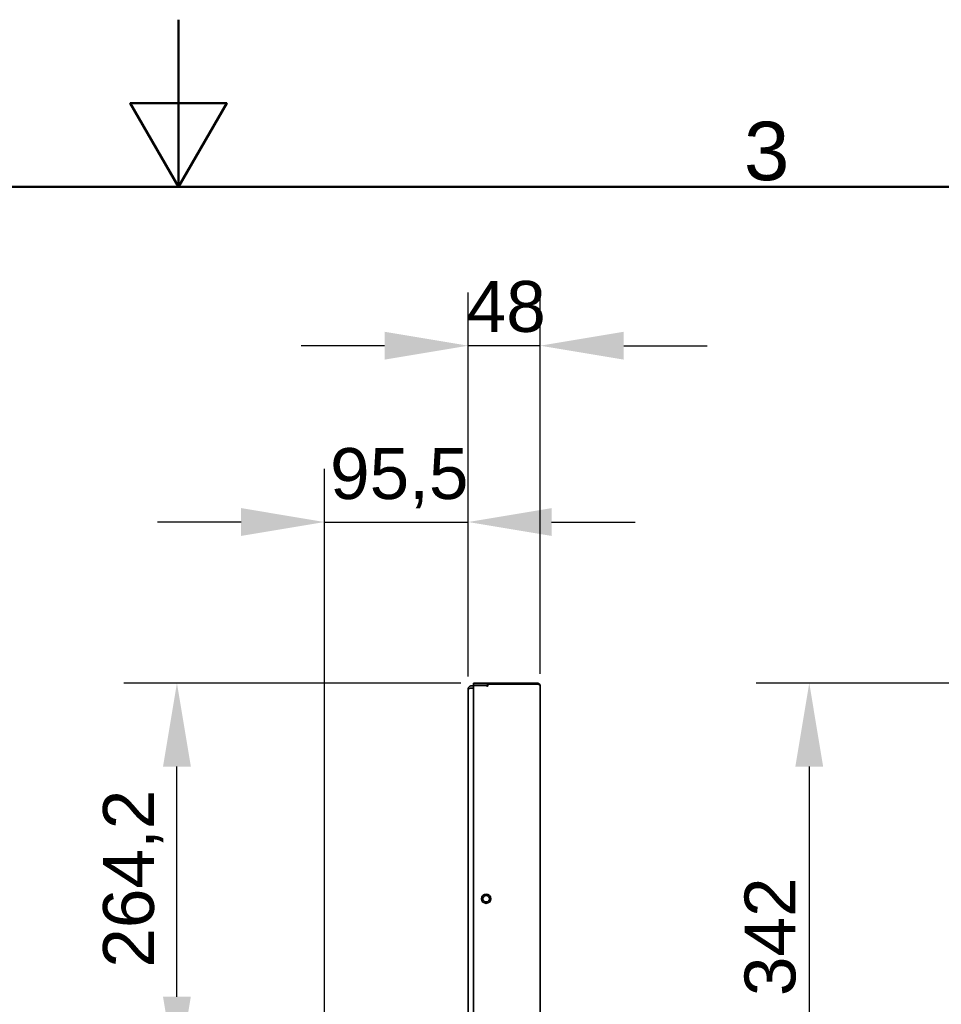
# Model space of a CAD drawing. Header units: millimetres. Extents: x 0 to 4667, y 0 to 3300.
# Tile 16 of 21: x 2228 to 2841, y 2645 to 3300. Entities that reach past the tile are written whole.
import ezdxf

# ---------------------------------------------------------------- set-up
doc = ezdxf.new("R2010")
doc.units = ezdxf.units.MM
doc.header["$LTSCALE"] = 11.111111
for name, color, linetype, lineweight in [('Bemaßungen(ISO)', 7, 'Continuous', 18), ('Rahmen_0', 7, 'Continuous', 50), ('Rahmen_2', 7, 'Continuous', 50), ('Sichtbare Kanten(ISO)', 7, 'Continuous', 35)]:
    doc.layers.add(name, color=color, linetype=linetype, lineweight=lineweight)
doc.styles.add('Aktuell-BSI', font='arial.ttf')
doc.styles.add('Aktuell-ISOGroßer Text', font='arial.ttf')
doc.dimstyles.new('X.XXXGroßer Text', dxfattribs={"dimscale": 11.111111, "dimtxt": 3.048, "dimasz": 5, "dimexe": 3.175, "dimexo": 0.75, "dimgap": 0.762, "dimtad": 1, "dimdec": 1, "dimrnd": 1e-08, "dimzin": 12, "dimtxsty": 'Aktuell-ISOGroßer Text', "dimcen": 0.09, "dimdle": 10, "dimclrd": 256, "dimclre": 256, "dimclrt": 7, "dimadec": 0, "dimazin": 3, "dimtfac": 0.656168, "dimtdec": 1, "dimtmove": 0, "dimatfit": 3, "dimfxl": 1, "dimtolj": 1, "dimlwd": 25, "dimlwe": 25, "dimarcsym": 0})

# ---------------------------------------------------------------- blocks, each defined once
blk = doc.blocks.new('Ränder Standardrahmen')
at = {"layer": 'Rahmen_0', "flags": 128}
for points in [[(210, 297), (210, 287), (207.113, 292), (212.887, 292), (210, 287)], [(10, 10), (10, 287), (410, 287), (410, 10), (10, 10)]]:
    blk.add_lwpolyline(points, dxfattribs=at)
at = {"layer": 'Rahmen_2', "insert": (243.856, 287.341), "char_height": 3.5, "attachment_point": 7, "style": 'Aktuell-BSI'}
blk.add_mtext('3', dxfattribs=at)
blk = doc.blocks.new('*D6')
at = {"layer": 'Bemaßungen(ISO)', "color": 250, "linetype": 'Continuous', "lineweight": 25, "true_color": 0x3f3f3f, "transparency": 16777216}
for p, q in [((2855.74, 2858.75), (2717.68, 2858.75)), ((2752.96, 2803.19), (2752.96, 2572.3)), ((3479.96, 2516.75), (2717.68, 2516.75))]:
    blk.add_line(p, q, dxfattribs=at)
at = {"layer": 'Bemaßungen(ISO)', "color": 250, "linetype": 'Continuous', "true_color": 0x3f3f3f, "transparency": 16777216}
for points in [[(2743.7, 2803.19), (2762.22, 2803.19), (2752.96, 2858.75)], [(2743.7, 2572.3), (2762.22, 2572.3), (2752.96, 2516.75)]]:
    blk.add_solid(points, dxfattribs=at)
at = {"layer": 'Defpoints', "color": 0, "linetype": 'Continuous', "transparency": 16777216}
for p in [(2864.07, 2858.75), (2752.96, 2516.75), (3488.29, 2516.75)]:
    blk.add_point(p, dxfattribs=at)
at = {"layer": 'Bemaßungen(ISO)', "color": 7, "linetype": 'Continuous', "lineweight": 25, "transparency": 16777216, "insert": (2709.89, 2650.52), "char_height": 33.867, "attachment_point": 1, "rotation": 90, "style": 'Aktuell-ISOGroßer Text'}
blk.add_mtext('\\A1;342', dxfattribs=at)
blk = doc.blocks.new('*D18')
at = {"layer": 'Bemaßungen(ISO)', "color": 250, "linetype": 'Continuous', "lineweight": 25, "true_color": 0x3f3f3f, "transparency": 16777216}
for p, q in [((2521.17, 2858.75), (2296.98, 2858.75)), ((2332.26, 2650.1), (2332.26, 2803.19)), ((2435.04, 2594.55), (2296.98, 2594.55))]:
    blk.add_line(p, q, dxfattribs=at)
at = {"layer": 'Bemaßungen(ISO)', "color": 250, "linetype": 'Continuous', "true_color": 0x3f3f3f, "transparency": 16777216}
for points in [[(2323, 2803.19), (2341.52, 2803.19), (2332.26, 2858.75)], [(2323, 2650.1), (2341.52, 2650.1), (2332.26, 2594.55)]]:
    blk.add_solid(points, dxfattribs=at)
at = {"layer": 'Defpoints', "color": 0, "linetype": 'Continuous', "transparency": 16777216}
for p in [(2332.26, 2858.75), (2529.5, 2858.75), (2443.37, 2594.55)]:
    blk.add_point(p, dxfattribs=at)
at = {"layer": 'Bemaßungen(ISO)', "color": 7, "linetype": 'Continuous', "lineweight": 25, "transparency": 16777216, "insert": (2283.09, 2669.39), "char_height": 33.867, "attachment_point": 1, "rotation": 90, "style": 'Aktuell-ISOGroßer Text'}
blk.add_mtext('\\A1;264,2', dxfattribs=at)
blk = doc.blocks.new('*D20')
at = {"layer": 'Bemaßungen(ISO)', "color": 250, "linetype": 'Continuous', "lineweight": 25, "true_color": 0x3f3f3f, "transparency": 16777216}
for p, q in [((2430.5, 2590.01), (2430.5, 3001.14)), ((2526, 2863.08), (2526, 3001.14)), ((2374.95, 2965.86), (2319.39, 2965.86)), ((2430.5, 2965.86), (2526, 2965.86)), ((2581.56, 2965.86), (2637.11, 2965.86))]:
    blk.add_line(p, q, dxfattribs=at)
at = {"layer": 'Bemaßungen(ISO)', "color": 250, "linetype": 'Continuous', "true_color": 0x3f3f3f, "transparency": 16777216}
for points in [[(2374.95, 2975.12), (2374.95, 2956.6), (2430.5, 2965.86)], [(2581.56, 2975.12), (2581.56, 2956.6), (2526, 2965.86)]]:
    blk.add_solid(points, dxfattribs=at)
at = {"layer": 'Defpoints', "color": 0, "linetype": 'Continuous', "transparency": 16777216}
for p in [(2526, 2965.86), (2526, 2854.75), (2430.5, 2581.68)]:
    blk.add_point(p, dxfattribs=at)
at = {"layer": 'Bemaßungen(ISO)', "color": 7, "linetype": 'Continuous', "lineweight": 25, "transparency": 16777216, "insert": (2434.14, 3015.03), "char_height": 33.867, "attachment_point": 1, "style": 'Aktuell-ISOGroßer Text'}
blk.add_mtext('\\A1;95,5', dxfattribs=at)
blk = doc.blocks.new('*D21')
at = {"layer": 'Bemaßungen(ISO)', "color": 250, "linetype": 'Continuous', "lineweight": 25, "true_color": 0x3f3f3f, "transparency": 16777216}
for p, q in [((2526, 2863.08), (2526, 3118.43)), ((2574, 2864.98), (2574, 3118.43)), ((2470.45, 3083.15), (2414.89, 3083.15)), ((2574, 3083.15), (2526, 3083.15)), ((2629.56, 3083.15), (2685.11, 3083.15))]:
    blk.add_line(p, q, dxfattribs=at)
at = {"layer": 'Bemaßungen(ISO)', "color": 250, "linetype": 'Continuous', "true_color": 0x3f3f3f, "transparency": 16777216}
for points in [[(2470.45, 3092.41), (2470.45, 3073.89), (2526, 3083.15)], [(2629.56, 3092.41), (2629.56, 3073.89), (2574, 3083.15)]]:
    blk.add_solid(points, dxfattribs=at)
at = {"layer": 'Defpoints', "color": 0, "linetype": 'Continuous', "transparency": 16777216}
for p in [(2526, 3083.15), (2574, 2856.65), (2526, 2854.75)]:
    blk.add_point(p, dxfattribs=at)
at = {"layer": 'Bemaßungen(ISO)', "color": 7, "linetype": 'Continuous', "lineweight": 25, "transparency": 16777216, "insert": (2525.03, 3126.2), "char_height": 33.867, "attachment_point": 1, "style": 'Aktuell-ISOGroßer Text'}
blk.add_mtext('\\A1;48', dxfattribs=at)

msp = doc.modelspace()

# ---------------------------------------------------------------- linework, layer by layer
at = {"layer": 'Sichtbare Kanten(ISO)'}
for p, q in [((2528.1, 2856.85), (2529.5, 2856.85)), ((2538.5, 2858.75), (2529.5, 2858.75)), ((2529.5, 2858.75), (2529.5, 2857.25)), ((2529.5, 2857.25), (2538.5, 2857.25)), ((2529.5, 2857.2), (2537.96, 2857.2)), ((2529.5, 1976.3), (2529.5, 2857.2)), ((2538.39, 2856.85), (2539.02, 2856.85)), ((2538.9, 2858.75), (2538.5, 2858.75)), ((2538.5, 2857.25), (2538.9, 2857.25)), ((2539.67, 2858.75), (2538.9, 2858.75)), ((2538.9, 2858.75), (2538.9, 2857.25)), ((2538.9, 2857.25), (2539.1, 2857.25)), ((2539.1, 2857.1), (2539.1, 2857.6)), ((2539.5, 2858), (2571.9, 2858)), ((2540.04, 2858.75), (2539.67, 2858.75)), ((2571.9, 2858.75), (2540.04, 2858.75)), ((2571.9, 2858), (2571.9, 2858.75)), ((2574, 1976.85), (2574, 2856.65)), ((2526, 1978.75), (2526, 2854.75)), ((2529.5, 2855.35), (2528.1, 2855.35)), ((2528.1, 2855.28), (2529.5, 2855.28))]:
    msp.add_line(p, q, dxfattribs=at)
for radius in [3.05, 2.15, 2.12]:
    msp.add_circle((2538, 2715.25), radius, dxfattribs=at)
for centre, start, end in [((2537.96, 2856.8), 22.02431, 90), ((2538.7, 2857.1), 202.02431, 0), ((2539.5, 2857.6), 90, 180)]:
    msp.add_arc(centre, 0.4, start, end, dxfattribs=at)
for points, knots in [([(2528.1, 2856.85), (2527.99, 2856.85), (2527.88, 2856.84), (2527.66, 2856.8), (2527.55, 2856.78), (2527.34, 2856.71), (2527.24, 2856.66), (2527.04, 2856.56), (2526.95, 2856.5), (2526.77, 2856.37), (2526.68, 2856.3), (2526.53, 2856.14), (2526.46, 2856.06), (2526.33, 2855.88), (2526.28, 2855.79), (2526.18, 2855.59), (2526.14, 2855.49), (2526.07, 2855.28), (2526.04, 2855.18), (2526.01, 2854.96), (2526, 2854.86), (2526, 2854.75)], [0, 0, 0, 0, 0.1, 0.1, 0.2, 0.2, 0.3, 0.3, 0.4, 0.4, 0.5, 0.5, 0.6, 0.6, 0.7, 0.7, 0.8, 0.8, 0.9, 0.9, 1, 1, 1, 1]), ([(2574, 2856.65), (2574, 2856.76), (2573.99, 2856.87), (2573.96, 2857.09), (2573.93, 2857.2), (2573.86, 2857.41), (2573.82, 2857.51), (2573.72, 2857.71), (2573.66, 2857.81), (2573.53, 2857.98), (2573.45, 2858.07), (2573.3, 2858.22), (2573.21, 2858.29), (2573.04, 2858.42), (2572.94, 2858.48), (2572.75, 2858.57), (2572.65, 2858.61), (2572.44, 2858.68), (2572.33, 2858.71), (2572.12, 2858.74), (2572.01, 2858.75), (2571.9, 2858.75)], [0, 0, 0, 0, 0.1, 0.1, 0.2, 0.2, 0.3, 0.3, 0.4, 0.4, 0.5, 0.5, 0.6, 0.6, 0.7, 0.7, 0.8, 0.8, 0.9, 0.9, 1, 1, 1, 1]), ([(2571.9, 2858), (2572.02, 2858), (2572.14, 2857.99), (2572.26, 2857.98), (2572.38, 2857.96), (2572.5, 2857.94), (2572.61, 2857.92), (2572.62, 2857.91), (2572.63, 2857.91), (2572.64, 2857.91), (2572.74, 2857.89), (2572.83, 2857.86), (2572.92, 2857.83), (2573.03, 2857.79), (2573.12, 2857.75), (2573.21, 2857.7), (2573.23, 2857.69), (2573.26, 2857.68), (2573.29, 2857.66), (2573.34, 2857.63), (2573.4, 2857.6), (2573.45, 2857.56), (2573.52, 2857.51), (2573.59, 2857.45), (2573.65, 2857.4), (2573.71, 2857.34), (2573.76, 2857.28), (2573.8, 2857.22), (2573.81, 2857.21), (2573.81, 2857.21), (2573.82, 2857.2), (2573.85, 2857.15), (2573.89, 2857.09), (2573.91, 2857.03), (2573.94, 2856.97), (2573.97, 2856.91), (2573.98, 2856.84), (2574, 2856.78), (2574, 2856.71), (2574, 2856.65)], [0, 0, 0, 0, 0.1, 0.1, 0.1, 0.2, 0.2, 0.2, 0.210437, 0.210437, 0.210437, 0.3, 0.3, 0.3, 0.4, 0.4, 0.4, 0.430216, 0.430216, 0.430216, 0.5, 0.5, 0.5, 0.6, 0.6, 0.6, 0.7, 0.7, 0.7, 0.708474, 0.708474, 0.708474, 0.8, 0.8, 0.8, 0.9, 0.9, 0.9, 1, 1, 1, 1]), ([(2526, 2854.75), (2526, 2854.77), (2526.01, 2854.8), (2526.04, 2854.85), (2526.07, 2854.88), (2526.14, 2854.93), (2526.18, 2854.96), (2526.28, 2855.01), (2526.33, 2855.03), (2526.46, 2855.08), (2526.53, 2855.1), (2526.68, 2855.14), (2526.77, 2855.15), (2526.95, 2855.19), (2527.04, 2855.2), (2527.24, 2855.23), (2527.34, 2855.24), (2527.55, 2855.26), (2527.66, 2855.27), (2527.88, 2855.27), (2527.99, 2855.28), (2528.1, 2855.28)], [0, 0, 0, 0, 0.1, 0.1, 0.2, 0.2, 0.3, 0.3, 0.4, 0.4, 0.5, 0.5, 0.6, 0.6, 0.7, 0.7, 0.8, 0.8, 0.9, 0.9, 1, 1, 1, 1]), ([(2527.81, 2855.27), (2527.82, 2855.27), (2527.82, 2855.28), (2527.83, 2855.28), (2527.86, 2855.29), (2527.88, 2855.31), (2527.91, 2855.32), (2527.95, 2855.33), (2527.98, 2855.33), (2528.01, 2855.34), (2528.04, 2855.34), (2528.07, 2855.35), (2528.1, 2855.35)], [0.6808873, 0.6808873, 0.6808873, 0.6808873, 0.7, 0.7, 0.7, 0.8, 0.8, 0.8, 0.9, 0.9, 0.9, 1, 1, 1, 1])]:
    msp.add_open_spline(points, degree=3, knots=knots, dxfattribs=at)

# ---------------------------------------------------------------- block references
at = {"xscale": 11.11111111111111, "yscale": 11.11111111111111, "zscale": 11.11111111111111}
msp.add_blockref('Ränder Standardrahmen', (0, 0), dxfattribs=at)

# ---------------------------------------------------------------- dimensions: what is measured, and where the dimension line sits
at = {"layer": 'Bemaßungen(ISO)', "color": 250, "linetype": 'Continuous', "lineweight": 25, "true_color": 0x3f3f3f}
for base, p1, p2, angle, override, picture, middle in [((2526, 3083.15), (2574, 2856.65), (2526, 2854.75), 180, {"dimdec": 1, "dimtp": 0, "dimtm": 0, "dimtdec": 1, "dimtofl": 1, "dimatfit": 1}, '*D21', (2550, 3083.15)), ((2526, 2965.86), (2430.5, 2581.68), (2526, 2854.75), 180, {"dimdec": 1, "dimtp": 0, "dimtm": 0, "dimtdec": 1, "dimtofl": 1, "dimatfit": 1}, '*D20', (2478.25, 2965.86)), ((2332.26, 2858.75), (2443.37, 2594.55), (2529.5, 2858.75), 90, {"dimdec": 1, "dimtp": 0, "dimtm": 0, "dimtdec": 1, "dimtofl": 0, "dimatfit": 1}, '*D18', (2332.26, 2726.65)), ((2752.96, 2516.75), (2864.07, 2858.75), (3488.29, 2516.75), 90, {"dimdec": 1, "dimtp": 0, "dimtm": 0, "dimtdec": 1, "dimtofl": 0, "dimatfit": 1}, '*D6', (2752.96, 2687.75))]:
    dim = msp.add_linear_dim(base=base, p1=p1, p2=p2, angle=angle, dimstyle='X.XXXGroßer Text', override=override, dxfattribs=at)
    dim.commit()
    dim.dimension.update_dxf_attribs({"geometry": picture, "text_midpoint": middle, "dimtype": 160})

doc.saveas('drawing.dxf')
